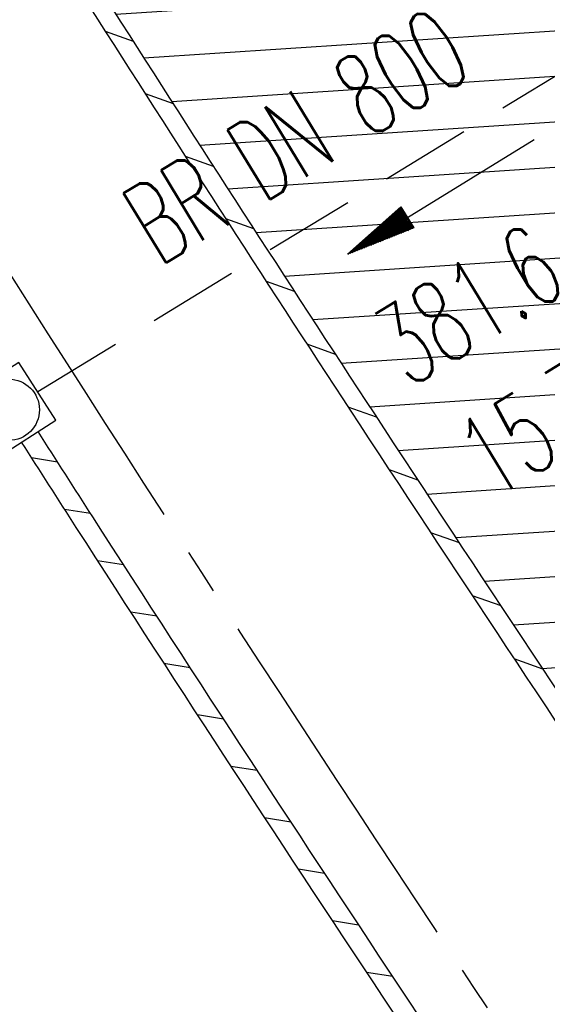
# Model space of a CAD drawing. Extents: x 454519 to 459636, y 422856 to 428936.
# Tile 44 of 82: x 455823 to 455835, y 427136 to 427158. Entities that reach past the tile are written whole.
import ezdxf
from ezdxf.enums import TextEntityAlignment as Align

# ---------------------------------------------------------------- set-up
doc = ezdxf.new("R2010")
doc.units = 0
doc.header["$LTSCALE"] = 2
doc.header["$MEASUREMENT"] = 0
doc.linetypes.add('ACHSE', pattern=[5.5, 4, -0.5, 0.5, -0.5])
doc.linetypes.add('GESTRICH-X2', pattern=[1.5, 1, -0.5])
doc.layers.get('0').update_dxf_attribs({"linetype": 'CONTINUOUS'})
for name, color, linetype in [('ACHSETOP', 1, 'ACHSE'), ('FBR', 8, 'CONTINUOUS'), ('KANAL', 7, 'GESTRICH-X2'), ('PFEIL', 7, 'CONTINUOUS'), ('RINNE', 8, 'CONTINUOUS'), ('SCHSYMBOL', 7, 'CONTINUOUS'), ('TEXTO', 4, 'CONTINUOUS'), ('TEXTU', 4, 'CONTINUOUS')]:
    doc.layers.add(name, color=color, linetype=linetype)
doc.styles.add('ROMANS', font='romans.shx', dxfattribs={"width": 0.8})
pattern_1 = [(3.773975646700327, (455992.015078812, 426960.8069440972), (-0.06582068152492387, 0.9978314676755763), [])]

# ---------------------------------------------------------------- blocks, each defined once
blk = doc.blocks.new('20')
blk.add_lwpolyline([(-0.7540238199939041, -0.7510624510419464), (0.7541923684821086, -0.7510624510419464), (0.7541923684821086, 0.7497802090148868), (-0.7540238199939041, 0.7497802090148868)], close=True)
blk.add_circle((0, 0), 0.675503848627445)
blk.add_point((0, 0))
blk = doc.blocks.new('PFEIL2')
at = {"color": 0}
for p, q in [((0.8808543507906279, -0.2709205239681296), (0.8785230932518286, 0.2758335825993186)), ((0.8785230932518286, 0.2758335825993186), (2.429089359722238, 0.0090619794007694)), ((0.9110887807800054, 0.2702307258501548), (0.8785706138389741, 0.2646884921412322)), ((0.9651190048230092, 0.2609349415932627), (0.8786494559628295, 0.2461975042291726)), ((1.019149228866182, 0.2516391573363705), (0.8787282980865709, 0.2277065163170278)), ((1.073179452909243, 0.24234337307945), (0.8788071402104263, 0.2092155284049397)), ((1.127209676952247, 0.2330475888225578), (0.8788859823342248, 0.1907245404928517)), ((1.181239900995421, 0.2237518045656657), (0.8789648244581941, 0.1722335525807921)), ((0.8796887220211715, 0.0024565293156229), (-2.401395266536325, -0.0115320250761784)), ((1.235270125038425, 0.2144560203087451), (0.8790436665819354, 0.1537425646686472)), ((1.289300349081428, 0.2051602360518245), (0.8791225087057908, 0.1352515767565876)), ((1.34333057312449, 0.195864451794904), (0.8792013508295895, 0.1167605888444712)), ((1.397360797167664, 0.1865686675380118), (0.8792801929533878, 0.0982696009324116)), ((1.451391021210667, 0.1772728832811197), (0.8793590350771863, 0.0797786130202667)), ((1.505421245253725, 0.1679770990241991), (0.8794378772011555, 0.0612876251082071)), ((1.559451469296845, 0.1586813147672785), (0.8795167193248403, 0.0427966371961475)), ((1.613481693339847, 0.1493855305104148), (0.8795955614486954, 0.024305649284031)), ((1.66751191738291, 0.140089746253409), (0.8796744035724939, 0.005814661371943)), ((1.721542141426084, 0.1307939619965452), (0.8797532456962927, -0.0126763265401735)), ((1.775572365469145, 0.1214981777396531), (0.8798320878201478, -0.0311673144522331)), ((1.829602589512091, 0.1122023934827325), (0.8799109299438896, -0.0496583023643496)), ((1.883632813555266, 0.1029066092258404), (0.8799897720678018, -0.0681492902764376)), ((1.937663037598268, 0.0936108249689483), (0.8800686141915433, -0.08664027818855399)), ((1.991693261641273, 0.0843150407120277), (0.8801474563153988, -0.105131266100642)), ((2.045723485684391, 0.0750192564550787), (0.8802262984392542, -0.1236222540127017)), ((2.099753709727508, 0.0657234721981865), (0.8803051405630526, -0.1421132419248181)), ((2.153783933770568, 0.056427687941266), (0.8803839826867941, -0.1606042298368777)), ((2.207814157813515, 0.0471319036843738), (0.8804628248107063, -0.1790952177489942)), ((2.261844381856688, 0.0378361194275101), (0.8805416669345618, -0.1975862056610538)), ((2.315874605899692, 0.0285403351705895), (0.8806205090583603, -0.2160771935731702)), ((2.36990482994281, 0.0192445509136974), (0.8806993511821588, -0.2345681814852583)), ((2.423935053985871, 0.009948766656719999), (0.8807781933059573, -0.2530591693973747)), ((2.429089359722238, 0.0090619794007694), (0.8808543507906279, -0.2709205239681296))]:
    blk.add_line(p, q, dxfattribs=at)

msp = doc.modelspace()

# ---------------------------------------------------------------- hatches: boundary and pattern name
at = {"layer": 'RINNE'}
h = msp.add_hatch(dxfattribs=at)
h.set_pattern_fill('_USER', color=256, angle=45, pattern_type=0)
h.set_pattern_definition(pattern_1)
edge = h.paths.add_edge_path()
edge.add_arc((456706.4411801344, 427762.6067025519), 1073.912395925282, 228.1096512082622, 228.1470441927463)
edge.add_arc((456678.3279720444, 427731.2222189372), 1031.7776325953, 228.1470442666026, 228.7443340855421)
edge.add_arc((456817.1179151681, 427889.450250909), 1242.250334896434, 228.7443340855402, 229.2591103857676)
edge.add_arc((456655.3540386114, 427701.6536522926), 994.3892564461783, 229.2591103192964, 229.8344777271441)
edge.add_arc((456546.6304406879, 427572.8394985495), 825.8250047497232, 229.8344777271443, 230.5237640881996)
edge.add_arc((456558.4786236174, 427587.2246473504), 844.4613119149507, 230.5237641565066, 231.2054021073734)
edge.add_arc((456542.6020572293, 427567.4743682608), 819.1208524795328, 231.2054021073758, 231.9337716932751)
edge.add_arc((456729.1171736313, 427805.6348815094), 1121.624271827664, 231.9337716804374, 232.5562171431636)
edge.add_arc((456934.778702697, 428074.2034105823), 1459.892980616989, 232.5562171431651, 233.1286341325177)
edge.add_arc((456379.8464456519, 427334.3332336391), 535.0374845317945, 233.1286341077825, 234.0741831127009)
edge.add_arc((457408.1106984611, 428753.4778926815), 2287.549663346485, 234.0741831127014, 234.3800631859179)
edge.add_arc((456866.2793526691, 427997.2119791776), 1357.216744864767, 234.3800631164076, 234.7771743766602)
edge.add_arc((464010.5409575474, 438116.287582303), 13744.15199700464, 234.7771743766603, 234.830846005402)
edge.add_arc((452553.3409649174, 421856.0940063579), 6147.085440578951, 54.750590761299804, 54.83084403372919, ccw=False)
edge.add_arc((450423.3889629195, 418842.2157004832), 9837.635260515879, 54.68319294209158, 54.75059076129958, ccw=False)
edge.add_arc((457138.5254113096, 428320.4463469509), 1778.298352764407, 234.6831918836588, 234.8417144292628)
edge.add_arc((456312.9742775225, 427148.3422582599), 344.6447442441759, 234.8417144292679, 235.0346464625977)
edge.add_arc((455651.1323267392, 426201.9165695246), 810.2389521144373, 54.90881386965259, 55.03464184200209, ccw=False)
edge.add_arc((626422.3025217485, 508282.4458920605), 188910.6484772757, 205.3823657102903, 205.3841142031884)
edge.add_arc((456954.5834788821, 427870.8300588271), 1333.102490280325, 205.3841352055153, 205.4049463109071)
edge.add_arc((458532.7138070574, 428620.3483963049), 3080.178067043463, 205.4049463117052, 205.4263619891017)
edge.add_arc((1550284.820349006, 947638.4946961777), 1211923.632914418, 205.4263799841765, 205.4274597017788)
edge.add_arc((477688.698213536, 437702.3092579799), 24280.01867683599, 205.427459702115, 205.4469566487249)
edge.add_arc((517203.975589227, 456505.2410412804), 68040.81608416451, 205.4469541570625, 205.4586010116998)
edge.add_arc((456349.458995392, 427533.0808383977), 641.5708607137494, 205.4586010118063, 206.274924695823)
edge.add_arc((456893.6314883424, 427801.7313742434), 1248.445487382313, 206.2749247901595, 206.8602051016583)
edge.add_arc((456329.0991548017, 427515.8206175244), 615.6408442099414, 206.8602051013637, 207.7298477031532)
edge.add_arc((456730.4794299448, 427726.8167759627), 1069.100328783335, 207.7298477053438, 208.389861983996)
edge.add_arc((456776.6581306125, 427751.7749475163), 1121.592068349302, 208.3898619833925, 208.9733635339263)
edge.add_arc((456927.9310900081, 427835.5350069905), 1294.50608110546, 208.973363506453, 209.516510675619)
edge.add_arc((456713.8403745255, 427714.3268531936), 1048.485246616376, 209.5165106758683, 210.1493311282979)
edge.add_arc((456739.9802721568, 427729.5097063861), 1078.714591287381, 210.1493311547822, 210.7732249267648)
edge.add_arc((456488.7789916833, 427579.9227502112), 786.347799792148, 210.7732249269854, 211.6209509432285)
edge.add_arc((456413.5991257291, 427533.6338834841), 698.0603633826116, 211.6209508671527, 212.5206615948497)
edge.add_arc((456509.21856517, 427594.5986720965), 811.4613450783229, 212.5206615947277, 213.2703081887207)
edge.add_arc((456783.2679333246, 427774.4122317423), 1139.235615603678, 213.2703081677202, 213.9030311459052)
edge.add_arc((456933.7785731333, 427875.562742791), 1320.577498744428, 213.9030311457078, 214.4647752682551)
edge.add_arc((456431.9996749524, 427531.1536705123), 711.9728062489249, 214.4647751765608, 215.2297269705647)
edge.add_arc((456476.0714290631, 427562.2771301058), 765.926390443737, 215.2297269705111, 215.9776623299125)
edge.add_arc((456765.3114316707, 427772.2500499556), 1123.34548083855, 215.9776622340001, 216.5953030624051)
edge.add_arc((456809.5369494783, 427805.0891933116), 1178.430013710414, 216.595303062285, 217.1637610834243)
edge.add_arc((456701.0629044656, 427722.8609933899), 1042.312067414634, 217.1637609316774, 217.7681853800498)
edge.add_arc((456604.7520500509, 427648.2402554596), 920.4759676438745, 217.7681853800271, 218.5206743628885)
edge.add_arc((456318.3035235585, 427420.220001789), 554.3530450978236, 218.5206743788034, 219.4901857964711)
edge.add_arc((456528.37406017, 427593.3283626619), 826.5590974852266, 219.4901857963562, 220.0808899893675)
edge.add_arc((457478.2647514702, 428392.6692785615), 2068.025257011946, 220.0808900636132, 220.4543903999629)
edge.add_arc((457304.0648032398, 428244.1281273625), 1839.092743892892, 220.4543903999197, 220.8877486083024)
edge.add_arc((456561.2622209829, 427600.9703044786), 856.5411364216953, 220.8877485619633, 221.5226725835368)
edge.add_arc((456315.6048677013, 427383.4576779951), 528.4264035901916, 221.52267258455, 222.5897953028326)
edge.add_arc((456489.1192784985, 427542.9553317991), 764.1099887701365, 222.5897952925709, 223.4773137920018)
edge.add_arc((456673.2338726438, 427717.5350610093), 1017.834772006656, 223.4773137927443, 224.0533764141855)
edge.add_arc((456818.2277706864, 427857.8153168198), 1219.581595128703, 224.053376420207, 224.5796562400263)
edge.add_arc((456792.9479339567, 427832.9037103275), 1184.089930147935, 224.5796562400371, 225.1708086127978)
edge.add_arc((456580.1694347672, 427618.852754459), 882.2745868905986, 225.1708085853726, 225.8556112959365)
edge.add_arc((456478.2524220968, 427513.8454629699), 735.9406921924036, 225.8556112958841, 226.718988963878)
edge.add_arc((456503.4554284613, 427540.6080077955), 772.7024295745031, 226.7189889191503, 227.5615890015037)
edge.add_arc((456706.4411788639, 427762.6067011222), 1073.512394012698, 227.5615890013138, 228.1470441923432)
edge.add_arc((456678.3279720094, 427731.2222188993), 1031.377632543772, 228.1470442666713, 228.7443340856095)
edge.add_arc((456817.1179151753, 427889.4502509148), 1241.850334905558, 228.7443340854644, 229.2591103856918)
edge.add_arc((456655.3540386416, 427701.6536523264), 993.9892564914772, 229.259110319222, 229.834477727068)
edge.add_arc((456546.630440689, 427572.8394985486), 825.4250047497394, 229.8344777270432, 230.5237640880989)
edge.add_arc((456558.478623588, 427587.2246473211), 844.0613118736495, 230.5237641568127, 231.2054021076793)
edge.add_arc((456542.6020572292, 427567.4743682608), 818.7208524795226, 231.2054021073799, 231.9337716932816)
edge.add_arc((456729.1171736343, 427805.6348815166), 1121.224271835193, 231.933771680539, 232.5562171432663)
edge.add_arc((456934.7787026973, 428074.2034105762), 1459.492980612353, 232.5562171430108, 233.1286341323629)
edge.add_arc((456379.84644566, 427334.333233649), 534.6374845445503, 233.1286341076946, 234.0741831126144)
edge.add_arc((457408.1106984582, 428753.4778926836), 2287.149663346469, 234.0741831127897, 234.3800631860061)
edge.add_arc((456866.2793527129, 427997.2119792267), 1356.816744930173, 234.3800631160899, 234.7771743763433)
edge.add_arc((464010.5409575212, 438116.2875823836), 13743.75199705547, 234.7771743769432, 234.8308460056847)
edge.add_arc((452553.3409592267, 421856.0939983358), 6147.485450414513, 54.75059076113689, 54.83084403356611, ccw=False)
edge.add_arc((450423.3889629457, 418842.2157005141), 9838.035260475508, 54.6831929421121, 54.7505907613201, ccw=False)
edge.add_arc((457138.52541285, 428320.4463491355), 1777.898355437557, 234.6831918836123, 234.8417144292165)
edge.add_arc((456312.974277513, 427148.3422582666), 344.2447442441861, 234.8417144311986, 235.034646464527)
edge.add_arc((455651.1323182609, 426201.9165575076), 810.6389668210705, 54.90881386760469, 55.03464183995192, ccw=False)
h = msp.add_hatch(dxfattribs=at)
h.set_pattern_fill('_USER', color=256, angle=45, pattern_type=0)
h.set_pattern_definition(pattern_1)
edge = h.paths.add_edge_path()
edge.add_arc((456706.4411801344, 427762.6067025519), 1073.912395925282, 228.1096512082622, 228.1470441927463)
edge.add_arc((456678.3279720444, 427731.2222189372), 1031.7776325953, 228.1470442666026, 228.7443340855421)
edge.add_arc((456817.1179151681, 427889.450250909), 1242.250334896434, 228.7443340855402, 229.2591103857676)
edge.add_arc((456655.3540386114, 427701.6536522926), 994.3892564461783, 229.2591103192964, 229.8344777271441)
edge.add_arc((456546.6304406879, 427572.8394985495), 825.8250047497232, 229.8344777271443, 230.5237640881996)
edge.add_arc((456558.4786236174, 427587.2246473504), 844.4613119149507, 230.5237641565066, 231.2054021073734)
edge.add_arc((456542.6020572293, 427567.4743682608), 819.1208524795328, 231.2054021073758, 231.9337716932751)
edge.add_arc((456729.1171736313, 427805.6348815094), 1121.624271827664, 231.9337716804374, 232.5562171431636)
edge.add_arc((456934.778702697, 428074.2034105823), 1459.892980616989, 232.5562171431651, 233.1286341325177)
edge.add_arc((456379.8464456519, 427334.3332336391), 535.0374845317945, 233.1286341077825, 234.0741831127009)
edge.add_arc((457408.1106984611, 428753.4778926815), 2287.549663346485, 234.0741831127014, 234.3800631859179)
edge.add_arc((456866.2793526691, 427997.2119791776), 1357.216744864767, 234.3800631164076, 234.7771743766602)
edge.add_arc((464010.5409575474, 438116.287582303), 13744.15199700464, 234.7771743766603, 234.830846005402)
edge.add_arc((452553.3409649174, 421856.0940063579), 6147.085440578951, 54.750590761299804, 54.83084403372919, ccw=False)
edge.add_arc((450423.3889629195, 418842.2157004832), 9837.635260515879, 54.68319294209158, 54.75059076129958, ccw=False)
edge.add_arc((457138.5254113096, 428320.4463469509), 1778.298352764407, 234.6831918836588, 234.8417144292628)
edge.add_arc((456312.9742775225, 427148.3422582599), 344.6447442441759, 234.8417144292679, 235.0346464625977)
edge.add_arc((455651.1323267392, 426201.9165695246), 810.2389521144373, 54.90881386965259, 55.03464184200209, ccw=False)
edge.add_arc((626422.3025217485, 508282.4458920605), 188910.6484772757, 205.3823657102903, 205.3841142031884)
edge.add_arc((456954.5834788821, 427870.8300588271), 1333.102490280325, 205.3841352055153, 205.4049463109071)
edge.add_arc((458532.7138070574, 428620.3483963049), 3080.178067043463, 205.4049463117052, 205.4263619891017)
edge.add_arc((1550284.820349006, 947638.4946961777), 1211923.632914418, 205.4263799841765, 205.4274597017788)
edge.add_arc((477688.698213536, 437702.3092579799), 24280.01867683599, 205.427459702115, 205.4469566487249)
edge.add_arc((517203.975589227, 456505.2410412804), 68040.81608416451, 205.4469541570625, 205.4586010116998)
edge.add_arc((456349.458995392, 427533.0808383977), 641.5708607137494, 205.4586010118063, 206.274924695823)
edge.add_arc((456893.6314883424, 427801.7313742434), 1248.445487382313, 206.2749247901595, 206.8602051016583)
edge.add_arc((456329.0991548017, 427515.8206175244), 615.6408442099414, 206.8602051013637, 207.7298477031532)
edge.add_arc((456730.4794299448, 427726.8167759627), 1069.100328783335, 207.7298477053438, 208.389861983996)
edge.add_arc((456776.6581306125, 427751.7749475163), 1121.592068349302, 208.3898619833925, 208.9733635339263)
edge.add_arc((456927.9310900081, 427835.5350069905), 1294.50608110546, 208.973363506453, 209.516510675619)
edge.add_arc((456713.8403745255, 427714.3268531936), 1048.485246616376, 209.5165106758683, 210.1493311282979)
edge.add_arc((456739.9802721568, 427729.5097063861), 1078.714591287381, 210.1493311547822, 210.7732249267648)
edge.add_arc((456488.7789916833, 427579.9227502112), 786.347799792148, 210.7732249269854, 211.6209509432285)
edge.add_arc((456413.5991257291, 427533.6338834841), 698.0603633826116, 211.6209508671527, 212.5206615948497)
edge.add_arc((456509.21856517, 427594.5986720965), 811.4613450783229, 212.5206615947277, 213.2703081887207)
edge.add_arc((456783.2679333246, 427774.4122317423), 1139.235615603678, 213.2703081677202, 213.9030311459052)
edge.add_arc((456933.7785731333, 427875.562742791), 1320.577498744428, 213.9030311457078, 214.4647752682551)
edge.add_arc((456431.9996749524, 427531.1536705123), 711.9728062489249, 214.4647751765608, 215.2297269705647)
edge.add_arc((456476.0714290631, 427562.2771301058), 765.926390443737, 215.2297269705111, 215.9776623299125)
edge.add_arc((456765.3114316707, 427772.2500499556), 1123.34548083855, 215.9776622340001, 216.5953030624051)
edge.add_arc((456809.5369494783, 427805.0891933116), 1178.430013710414, 216.595303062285, 217.1637610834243)
edge.add_arc((456701.0629044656, 427722.8609933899), 1042.312067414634, 217.1637609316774, 217.7681853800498)
edge.add_arc((456604.7520500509, 427648.2402554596), 920.4759676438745, 217.7681853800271, 218.5206743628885)
edge.add_arc((456318.3035235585, 427420.220001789), 554.3530450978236, 218.5206743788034, 219.4901857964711)
edge.add_arc((456528.37406017, 427593.3283626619), 826.5590974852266, 219.4901857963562, 220.0808899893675)
edge.add_arc((457478.2647514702, 428392.6692785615), 2068.025257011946, 220.0808900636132, 220.4543903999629)
edge.add_arc((457304.0648032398, 428244.1281273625), 1839.092743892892, 220.4543903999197, 220.8877486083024)
edge.add_arc((456561.2622209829, 427600.9703044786), 856.5411364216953, 220.8877485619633, 221.5226725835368)
edge.add_arc((456315.6048677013, 427383.4576779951), 528.4264035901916, 221.52267258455, 222.5897953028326)
edge.add_arc((456489.1192784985, 427542.9553317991), 764.1099887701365, 222.5897952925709, 223.4773137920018)
edge.add_arc((456673.2338726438, 427717.5350610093), 1017.834772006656, 223.4773137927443, 224.0533764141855)
edge.add_arc((456818.2277706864, 427857.8153168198), 1219.581595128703, 224.053376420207, 224.5796562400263)
edge.add_arc((456792.9479339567, 427832.9037103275), 1184.089930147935, 224.5796562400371, 225.1708086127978)
edge.add_arc((456580.1694347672, 427618.852754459), 882.2745868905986, 225.1708085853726, 225.8556112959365)
edge.add_arc((456478.2524220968, 427513.8454629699), 735.9406921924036, 225.8556112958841, 226.718988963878)
edge.add_arc((456503.4554284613, 427540.6080077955), 772.7024295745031, 226.7189889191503, 227.5615890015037)
edge.add_arc((456706.4411788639, 427762.6067011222), 1073.512394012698, 227.5615890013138, 228.1470441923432)
edge.add_arc((456678.3279720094, 427731.2222188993), 1031.377632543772, 228.1470442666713, 228.7443340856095)
edge.add_arc((456817.1179151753, 427889.4502509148), 1241.850334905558, 228.7443340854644, 229.2591103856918)
edge.add_arc((456655.3540386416, 427701.6536523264), 993.9892564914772, 229.259110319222, 229.834477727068)
edge.add_arc((456546.630440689, 427572.8394985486), 825.4250047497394, 229.8344777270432, 230.5237640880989)
edge.add_arc((456558.478623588, 427587.2246473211), 844.0613118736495, 230.5237641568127, 231.2054021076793)
edge.add_arc((456542.6020572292, 427567.4743682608), 818.7208524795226, 231.2054021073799, 231.9337716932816)
edge.add_arc((456729.1171736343, 427805.6348815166), 1121.224271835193, 231.933771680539, 232.5562171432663)
edge.add_arc((456934.7787026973, 428074.2034105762), 1459.492980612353, 232.5562171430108, 233.1286341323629)
edge.add_arc((456379.84644566, 427334.333233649), 534.6374845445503, 233.1286341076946, 234.0741831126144)
edge.add_arc((457408.1106984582, 428753.4778926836), 2287.149663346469, 234.0741831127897, 234.3800631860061)
edge.add_arc((456866.2793527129, 427997.2119792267), 1356.816744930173, 234.3800631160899, 234.7771743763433)
edge.add_arc((464010.5409575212, 438116.2875823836), 13743.75199705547, 234.7771743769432, 234.8308460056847)
edge.add_arc((452553.3409592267, 421856.0939983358), 6147.485450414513, 54.75059076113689, 54.83084403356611, ccw=False)
edge.add_arc((450423.3889629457, 418842.2157005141), 9838.035260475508, 54.6831929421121, 54.7505907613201, ccw=False)
edge.add_arc((457138.52541285, 428320.4463491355), 1777.898355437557, 234.6831918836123, 234.8417144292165)
edge.add_arc((456312.974277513, 427148.3422582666), 344.2447442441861, 234.8417144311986, 235.034646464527)
edge.add_arc((455651.1323182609, 426201.9165575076), 810.6389668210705, 54.90881386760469, 55.03464183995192, ccw=False)
h = msp.add_hatch(dxfattribs=at)
h.set_pattern_fill('_USER', color=256, angle=45, pattern_type=0)
h.set_pattern_definition([(340.3391115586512, (455769.4455807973, 427278.9441252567), (0.3364525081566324, 0.9417004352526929), [])])
edge = h.paths.add_edge_path()
edge.add_arc((456663.4824036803, 427696.7702464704), 987.8294326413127, 212.1821521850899, 213.0462729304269, ccw=False)
edge.add_arc((456109.3337357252, 427348.0452323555), 333.0852981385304, 210.6934124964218, 212.1821521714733, ccw=False)
edge.add_arc((493670.036369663, 449644.1178657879), 44012.8430496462, 210.6713995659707, 210.6934124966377, ccw=False)
edge.add_arc((455879.9200614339, 427231.4953556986), 76.31452986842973, 210.1413628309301, 210.6713980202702, ccw=False)
edge.add_arc((456749.2087362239, 427736.2431574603), 1081.517565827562, 209.5390770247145, 210.1413628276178, ccw=False)
edge.add_arc((456719.6818867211, 427719.5110751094), 1047.579424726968, 208.9271091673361, 209.5390770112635, ccw=False)
edge.add_arc((456535.6873575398, 427617.8270233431), 837.3566068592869, 208.1983056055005, 208.9271091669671, ccw=False)
edge.add_arc((456922.0143739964, 427824.9590447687), 1275.708335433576, 207.6078961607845, 208.1983056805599, ccw=False)
edge.add_arc((456988.079025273, 427859.5084036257), 1350.26164753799, 206.9199839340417, 207.6078961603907, ccw=False)
edge.add_arc((456035.4982253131, 427375.8187464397), 281.9143889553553, 205.4135944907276, 206.9199839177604, ccw=False)
edge.add_arc((456587.1530817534, 427637.9241512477), 892.6699242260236, 205.3458315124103, 205.41359449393, ccw=False)
edge.add_arc((831511.8558224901, 605231.0882102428), 415751.5189870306, 205.3426937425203, 205.3458329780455, ccw=False)
edge.add_arc((458504.644202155, 428571.2172647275), 3025.108488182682, 205.2888813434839, 205.3426937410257, ccw=False)
edge.add_arc((479589.5503804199, 438532.9981735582), 26344.85006955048, 205.2706413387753, 205.2888752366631, ccw=False)
edge.add_arc((456663.48240368, 427696.7702464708), 987.4294326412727, 212.1821521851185, 213.0462729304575, ccw=False)
edge.add_arc((456109.3337357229, 427348.0452323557), 332.6852981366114, 210.6934124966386, 212.1821521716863, ccw=False)
edge.add_arc((493670.0363696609, 449644.1178657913), 44012.44304964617, 210.671399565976, 210.6934124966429, ccw=False)
edge.add_arc((455879.9200604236, 427231.4953551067), 75.9145286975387, 210.1413628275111, 210.671398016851, ccw=False)
edge.add_arc((456749.2087362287, 427736.2431574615), 1081.117565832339, 209.539077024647, 210.1413628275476, ccw=False)
edge.add_arc((456719.681886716, 427719.5110751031), 1047.179424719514, 208.92710916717, 209.5390770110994, ccw=False)
edge.add_arc((456535.6873575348, 427617.8270233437), 836.9566068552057, 208.198305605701, 208.9271091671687, ccw=False)
edge.add_arc((456922.0143740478, 427824.9590447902), 1275.308335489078, 207.6078961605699, 208.198305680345, ccw=False)
edge.add_arc((456988.0790252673, 427859.5084036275), 1349.861647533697, 206.9199839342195, 207.6078961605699, ccw=False)
edge.add_arc((456035.4982253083, 427375.8187464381), 281.5143889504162, 205.4135944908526, 206.9199839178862, ccw=False)
edge.add_arc((456587.1530817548, 427637.9241511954), 892.2699242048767, 205.345831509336, 205.4135944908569, ccw=False)
edge.add_arc((831511.8559937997, 605231.0882904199), 415751.1191761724, 205.3426937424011, 205.3458329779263, ccw=False)
edge.add_arc((458504.6442023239, 428571.2172648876), 3024.708488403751, 205.2888813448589, 205.3426937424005, ccw=False)
edge.add_arc((479589.5502591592, 438532.9981162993), 26344.44993545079, 205.2706413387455, 205.2888752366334, ccw=False)

# ---------------------------------------------------------------- linework, layer by layer
at = {"layer": 'ACHSETOP', "flags": 128}
msp.add_lwpolyline([(457915.715, 424851.2929999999, -5.7237020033e-06), (457913.5820045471, 424853.8127098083, -4.40682974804e-05), (457913.305, 424854.14), (457897.156, 424873.224, 3.6424460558e-06), (457889.0809999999, 424882.7655, -8.380590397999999e-06), (457881.006, 424892.307, -2.3643986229e-06), (457872.6148452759, 424902.2225036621, -2.5570617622e-06), (457864.856, 424911.3910000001), (457848.707, 424930.475, 2.68727882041e-05), (457843.578, 424936.5355000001, -1.29691010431e-05), (457838.449, 424942.596, -0.0008275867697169), (457837.3373354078, 424943.9140458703, -0.0001929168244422), (457832.58, 424949.578, -0.0028355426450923), (457826.3601611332, 424957.0749066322, -0.0018102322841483), (457816.727, 424968.908, -0.002662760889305), (457809.6168318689, 424977.8032842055, -0.002227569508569), (457801.222, 424988.5189999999, -0.0022271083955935), (457793.586991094, 424998.4457470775, -0.0022354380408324), (457786.069, 425008.403, -0.0022366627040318), (457778.6386646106, 425018.4293945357, -0.002229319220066), (457771.2739999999, 425028.555, -0.0022277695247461), (457764.0066893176, 425038.7363237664, -0.0022310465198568), (457756.841, 425048.967, -0.0022380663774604), (457749.7119100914, 425059.3415419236, -0.0022697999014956), (457742.775, 425069.634, -0.0022012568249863), (457734.8705065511, 425081.5914196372, -0.0029583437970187), (457729.081, 425090.549, -0.0013758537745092), (457721.2991441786, 425102.8212166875, -0.0021970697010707), (457716.4810000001, 425110.541, -1.77989326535e-05), (457715.867577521, 425111.5336072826, 0.0001024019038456), (457715.761, 425111.706, 4.6999397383e-06), (457709.1855, 425122.3370000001, -6.2622585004e-06), (457702.61, 425132.968), (457689.4600000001, 425154.229), (457676.309, 425175.4909999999), (457663.1579999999, 425196.753, -6.4889327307e-06), (457656.5829999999, 425207.3835, 6.4889371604e-06), (457650.008, 425218.014), (457636.857, 425239.276), (457623.706, 425260.5379999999, -6.4889351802e-06), (457617.131, 425271.1685, 6.4889319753e-06), (457610.556, 425281.799), (457597.4050000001, 425303.061), (457584.254, 425324.3229999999, -1.70093747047e-05), (457577.679, 425334.9540000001, 1.70094578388e-05), (457571.104, 425345.585, 1.0520711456e-05), (457564.5285, 425356.2155, -6.502888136e-06), (457557.953, 425366.846, -2.0911148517e-06), (457550.8248519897, 425378.3703994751, -2.474848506e-06), (457544.802, 425388.108, -1.22541592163e-05), (457538.227, 425398.739, 1.6007444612e-06), (457531.652, 425409.37, 1.27604963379e-05), (457522.1504988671, 425424.7318210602, 3.64865904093e-05), (457518.8218128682, 425430.1123795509, 1.5838947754e-06), (457518.5, 425430.632, 0.0014941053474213), (457513.1669522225, 425439.1858245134, 0.0010094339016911), (457505.21, 425451.807, 0.002111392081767), (457499.479469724, 425460.7721368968, 0.0015644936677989), (457491.657, 425472.814, 0.0015642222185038), (457484.7942822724, 425483.2350990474, 0.0015586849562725), (457477.842, 425493.65, 0.0015615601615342), (457470.823847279, 425504.0228088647, 0.0015675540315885), (457463.768, 425514.3119999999, 0.0015669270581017), (457456.6441898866, 425524.5619353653, 0.0015624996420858), (457449.436, 425534.796, 0.001556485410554), (457442.1688317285, 425544.9782870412, 0.0015589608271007), (457434.85, 425555.099, 0.0015635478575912), (457427.4628506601, 425565.1809841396, 0.0015631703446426), (457420.011, 425575.2189999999, 0.0015648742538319), (457412.5004685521, 425585.204919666, 0.0015637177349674), (457404.922, 425595.151, 0.0015623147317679), (457397.2846513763, 425605.0454179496, 0.0015619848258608), (457389.5840000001, 425614.894, 0.0015630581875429), (457381.8118255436, 425624.7070369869, 0.0015675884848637), (457374.001, 425634.443, 0.001560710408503), (457366.1356377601, 425644.1222442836, 0.0015538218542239), (457358.175, 425653.795, 0.0015575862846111), (457350.1548215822, 425663.4174354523, 0.0015642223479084), (457342.109, 425672.949, 0.0015715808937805), (457333.9999520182, 425682.4341361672, 0.001566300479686), (457325.804, 425691.9, 0.0015597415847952), (457317.5557809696, 425701.3067350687, 0.001562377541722), (457309.263, 425710.646, 0.0015602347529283), (457300.9111034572, 425719.9343515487, 0.0015581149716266), (457292.49, 425729.183, 0.0015637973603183), (457284.0013162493, 425738.3897323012, 0.0015694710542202), (457275.4859999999, 425747.51, 0.0015643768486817), (457266.0079555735, 425757.5346882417, 0.0019262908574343), (457258.254, 425765.622, 0.0011855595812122), (457247.5588677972, 425776.6388564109, 0.0018872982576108), (457240.798, 425783.5179999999, 4.14654301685e-05), (457237.4503296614, 425786.8980544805, 0.0003161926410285), (457237.011, 425787.3410000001, 1.6280438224e-06), (457228.4492874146, 425795.9622116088, 2.6488112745e-06), (457223.187, 425801.261), (457205.5699999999, 425819), (457187.954, 425836.739), (457170.338, 425854.4779999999), (457152.722, 425872.217), (457135.106, 425889.956), (457117.49, 425907.6949999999), (457099.874, 425925.434), (457082.258, 425943.173), (457064.642, 425960.912, 1.419089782e-05), (457055.8335, 425969.7815, -1.41908994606e-05), (457047.025, 425978.651), (457029.4089999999, 425996.39), (457011.793, 426014.129), (456994.177, 426031.868), (456976.561, 426049.6070000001), (456958.945, 426067.346), (456941.329, 426085.085), (456923.713, 426102.824), (456906.097, 426120.563, 1.41909002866e-05), (456897.2884999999, 426129.4325, -1.41909011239e-05), (456888.48, 426138.302), (456870.864, 426156.041), (456853.248, 426173.78), (456835.632, 426191.5189999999), (456818.0159999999, 426209.258), (456800.4000000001, 426226.997), (456782.784, 426244.736), (456765.1679999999, 426262.4749999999), (456747.5520000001, 426280.214), (456729.935, 426297.954), (456712.319, 426315.693), (456694.703, 426333.4320000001), (456677.0870000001, 426351.171), (456659.471, 426368.9099999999), (456641.855, 426386.649), (456624.239, 426404.388), (456606.623, 426422.127), (456589.007, 426439.866, 1.41908994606e-05), (456580.1985, 426448.7354999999, -1.419089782e-05), (456571.39, 426457.605), (456553.7739999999, 426475.3439999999), (456536.158, 426493.0829999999), (456518.542, 426510.822), (456500.926, 426528.561), (456483.31, 426546.2999999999), (456465.694, 426564.039), (456448.078, 426581.778), (456430.4620000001, 426599.517, 1.4190898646e-05), (456421.6535, 426608.3865, -1.3510570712e-05), (456412.845, 426617.256), (456395.229, 426634.995), (456383.6329999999, 426646.672, 0.0007250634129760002), (456382.564301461, 426647.7450453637, 0.0001562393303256), (456377.596, 426652.716, 0.0026262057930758), (456370.6938300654, 426659.5454201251, 0.0016677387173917), (456359.733, 426670.206, 0.0024979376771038), (456351.5191550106, 426678.0627434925, 0.0020825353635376), (456341.581, 426687.396, 0.0020850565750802), (456332.3896813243, 426695.8848137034, 0.0020889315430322), (456323.145, 426704.281, 0.002081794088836), (456313.8389599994, 426712.5923190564, 0.0020742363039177), (456304.43, 426720.856, 0.0020791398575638), (456294.951384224, 426729.0423936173, 0.0020872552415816), (456285.4419999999, 426737.118, 0.0020932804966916), (456275.8588959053, 426745.11927066, 0.0020880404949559), (456266.185, 426753.0599999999, 0.00207738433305), (456256.4573893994, 426760.9100970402, 0.0020774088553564), (456246.665, 426768.679, 0.0020817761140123), (456236.7988537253, 426776.3735656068, 0.0020857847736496), (456226.888, 426783.971, 0.002088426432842), (456215.983967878, 426792.186172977, 0.0025125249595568), (456206.858, 426798.9309999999, 0.0016518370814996), (456194.4647360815, 426807.931992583, 0.0026130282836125), (456186.582, 426813.555, 0.0001312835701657), (456181.1924040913, 426817.3551108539, 0.0006611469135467), (456180.121, 426818.108, 1.1783587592e-06), (456173.1205, 426823.0135, -2.232950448e-06), (456166.12, 426827.919), (456145.646, 426842.266), (456125.173, 426856.613), (456104.7000000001, 426870.96), (456084.226, 426885.308, 1.18400998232e-05), (456075.0295, 426891.7525, -1.23971821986e-05), (456065.833, 426898.197, -0.0004398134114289), (456065.7244211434, 426898.2732337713, -2.42444577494e-05), (456063.7559999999, 426899.658, -0.0037126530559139), (456055.7163037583, 426905.404152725, -0.0024268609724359), (456043.5260000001, 426914.345, -0.0045115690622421), (456034.8507370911, 426920.894837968, -0.0034706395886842), (456023.711, 426929.588, -0.0034764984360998), (456013.9624268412, 426937.4158719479, -0.0034780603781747), (456004.328, 426945.375, -0.0034723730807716), (455994.8082299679, 426953.4646542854, -0.0034684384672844), (455985.391, 426961.695, -0.0034672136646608), (455976.0855838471, 426970.0581026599, -0.0034735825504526), (455966.914, 426978.534, -0.003474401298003), (455957.8619912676, 426987.1356547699, -0.0034673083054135), (455948.9120000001, 426995.88, -0.0034699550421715), (455940.0873319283, 427004.7445193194, -0.0034744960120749), (455931.398, 427013.7189999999, -0.0034787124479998), (455922.8336663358, 427022.8141259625, -0.0034747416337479), (455914.3869999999, 427032.0379999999, -0.0034709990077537), (455906.0678161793, 427041.3799572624, -0.0034759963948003), (455897.891, 427050.8229999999, -0.0034695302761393), (455889.8480537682, 427060.3764410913, -0.0034632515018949), (455881.924, 427070.058, -0.0034699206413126), (455874.1312284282, 427079.8531809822, -0.003479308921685), (455866.496, 427089.7289999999, -0.0034793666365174), (455859.0007225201, 427099.707762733, -0.0034686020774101), (455851.622, 427109.821, -0.0034649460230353), (455844.3866210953, 427120.0321984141, -0.0034729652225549), (455837.3099999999, 427130.319, -0.0034779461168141), (455830.3734090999, 427140.708654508, -0.0034738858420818), (455823.574, 427151.206, -0.0034699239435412), (455816.9236234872, 427161.7926200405, -0.0034710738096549), (455810.423, 427172.467, -0.0034717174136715), (455804.0695945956, 427183.2333632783, -0.0034726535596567), (455797.868, 427194.084, -0.0034727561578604), (455791.415108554, 427205.7474470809, -0.0039665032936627), (455785.918, 427216.042, -0.0029763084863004), (455778.9359194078, 427229.566150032, -0.004631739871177), (455774.582, 427238.324, -0.0005794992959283), (455770.4902915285, 427246.7742247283, -0.0017239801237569), (455769.128, 427249.6209999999, -7.0274294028e-06), (455765.12084198, 427258.0697383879, -2.11730011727e-05), (455763.7909999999, 427260.874), (455753.0800000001, 427283.463), (455742.368, 427306.052), (455731.656, 427328.6409999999, -1.64398793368e-05), (455726.8549999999, 427338.766, 1.24121185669e-05), (455722.054, 427348.891, 0.0005048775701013), (455721.9930163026, 427349.0192677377, 2.93048221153e-05), (455720.94, 427351.2279999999, 0.0057605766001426), (455716.6172567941, 427360.0311943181, 0.0037188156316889), (455709.664, 427373.5379999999, 0.0066881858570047), (455704.4555078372, 427383.1581415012, 0.0052035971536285), (455697.4689999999, 427395.36, 0.0052101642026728), (455691.0347966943, 427406.0734819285, 0.005207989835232), (455684.376, 427416.655, 0.0052122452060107), (455677.4979978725, 427427.0956800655, 0.0052146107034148), (455670.407, 427437.3859999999, 0.005207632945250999), (455663.105715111, 427447.5226071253, 0.0052013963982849), (455655.586, 427457.517, 0.005204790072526), (455647.5367865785, 427467.7641095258, 0.0056661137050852), (455639.94, 427477.014, 0.0047628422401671), (455630.2105965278, 427488.3691906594, 0.0070894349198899), (455623.495, 427495.841, 0.0016576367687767), (455615.5612473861, 427504.3634340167, 0.0035717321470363), (455611.838, 427508.28, 1.17252701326e-05), (455607.9953475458, 427512.2645901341, -2.68440352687e-05), (455606.3179999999, 427514.004), (455588.965, 427532.001), (455571.613, 427549.997), (455554.26, 427567.994), (455536.907, 427585.991, 1.38823844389e-05), (455528.2305, 427594.989, -1.38823844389e-05), (455519.554, 427603.987), (455502.201, 427621.984), (455484.848, 427639.981, 1.8861165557e-06), (455479.3094999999, 427645.7249999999, -9.099787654e-07), (455473.771, 427651.4689999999, -0.0011558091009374), (455472.6029245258, 427652.6860379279, -0.0002650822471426), (455467.525, 427658.007, -0.0039632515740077), (455460.8671384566, 427665.1027009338, -0.0025253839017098), (455450.564, 427676.373, -0.0037275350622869), (455442.9838321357, 427684.8758454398, -0.0031201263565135), (455434.068, 427695.157, -0.003121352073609), (455425.9926667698, 427704.7072329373, -0.003124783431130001), (455418.046, 427714.347, -0.0031305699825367), (455410.2178939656, 427724.0887358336, -0.0031292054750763), (455402.509, 427733.9320000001, -0.0031237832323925), (455394.928320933, 427743.86498148, -0.0031215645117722), (455387.467, 427753.899, -0.0031230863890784), (455380.1288377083, 427764.0291989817, -0.0031274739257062), (455372.928, 427774.236, -0.0031283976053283), (455365.8541891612, 427784.5338965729, -0.0031249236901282), (455358.902, 427794.931, -0.0031213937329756), (455351.8268312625, 427805.8035540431, -0.0033664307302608), (455345.3979999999, 427815.969, -0.0028826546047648), (455337.5810054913, 427828.6783308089, -0.004267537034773), (455332.424, 427837.338, -0.0010810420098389), (455326.4189047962, 427847.6716518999, -0.0022261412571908), (455323.536, 427852.7089999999, -8.7910746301e-06), (455321.0106625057, 427857.1676763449, 2.10703376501e-05), (455319.966, 427859.0119999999), (455307.644, 427880.764, -2.4278625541e-06), (455301.483, 427891.6404999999, 4.928862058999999e-06), (455295.322, 427902.5169999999, 4.9286920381e-06), (455289.1609999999, 427913.3929999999, -5.5836846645e-06), (455283, 427924.269, -1.8945056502e-06), (455276.8389358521, 427935.1454925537, -1.894512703e-06), (455270.678, 427946.0219999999, -3.271027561e-06), (455264.5175000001, 427956.8979999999, 3.2710273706e-06), (455258.357, 427967.7739999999, 2.2299249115e-06), (455252.1960601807, 427978.6504974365, 2.2299185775e-06), (455246.035, 427989.5269999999, 5.583686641e-06), (455239.874, 428000.4029999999, -4.9286920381e-06), (455233.713, 428011.2789999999, -4.9288640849e-06), (455227.5520000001, 428022.1554999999, 4.9288623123e-06), (455221.391, 428033.032, 4.9286917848e-06), (455215.23, 428043.9079999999, -4.9286900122e-06), (455209.069, 428054.7839999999, -4.9288620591e-06), (455202.908, 428065.6604999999, 4.9288620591e-06), (455196.747, 428076.537, 4.9286900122e-06), (455190.586, 428087.4129999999, -5.5836865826e-06), (455184.425, 428098.2889999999, -2.0849465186e-06), (455178.2639389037, 428109.1654968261, -2.0849534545e-06), (455172.1029999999, 428120.042, -3.271027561e-06), (455165.9425, 428130.918, 3.2710273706e-06), (455159.782, 428141.7939999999, 2.154606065e-06), (455153.621055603, 428152.6705093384, 2.1545958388e-06), (455147.46, 428163.547, 5.583686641e-06), (455141.299, 428174.423, -4.9286920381e-06), (455135.1379999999, 428185.2989999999, -4.928862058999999e-06), (455128.9769999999, 428196.1755, 4.9288640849e-06), (455122.8159999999, 428207.052, 4.9286900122e-06), (455116.655, 428217.928, -9.2834004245e-06), (455110.494, 428228.804), (455098.1720000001, 428250.557), (455091.753, 428261.8890000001, 0.0006840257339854), (455090.3253055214, 428264.4014055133, 0.0002175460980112), (455085.822, 428272.293, 0.0018807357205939), (455080.9557855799, 428280.7380291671, 0.0012017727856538), (455073.259, 428293.907, 0.0016315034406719), (455067.3301134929, 428303.9204669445, 0.0014208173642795), (455060.452, 428315.377, 0.0014278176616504), (455053.957306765, 428326.0565402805, 0.0014276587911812), (455047.4010000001, 428336.7000000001, 0.0014195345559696), (455040.7914707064, 428347.2942862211, 0.0014165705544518), (455034.108, 428357.8730000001, 0.0014158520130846), (455027.361249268, 428368.4190932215, 0.0014202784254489), (455020.5759999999, 428378.8939999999, 0.0014254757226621), (455013.722351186, 428389.3436762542, 0.0014248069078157), (455006.806, 428399.7590000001, 0.0014180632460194), (454999.838590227, 428410.1228597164, 0.0014153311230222), (454992.799, 428420.467, 0.0014168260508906), (454985.6991507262, 428430.7736839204, 0.0014204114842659), (454978.559, 428441.0140000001, 0.0014255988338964), (454971.3585461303, 428451.2165281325, 0.001422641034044), (454964.085, 428461.3989999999, 0.0014196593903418), (454956.7552913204, 428471.5377432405, 0.0014221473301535), (454949.381, 428481.617, 0.001169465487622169), (454943.2563431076, 428489.8978319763, 0.0014155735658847)], format="xyb", dxfattribs=at)
at = {"layer": 'FBR'}
for points in [[(455488.2306976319, 427511.9027299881, 4.2080972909e-06), (455499.276, 427496.1010000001, 8.5859109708e-06)], [(455664.1879999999, 427254.607, -7.4147477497e-06), (455668.9538402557, 427247.2312469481, -4.6635185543e-06), (455676.531, 427235.5039999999, -7.3141753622e-06), (455683.7504062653, 427224.3298645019, -1.06980116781e-05), (455688.686, 427216.6900000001, -0.0017893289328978), (455693.4211886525, 427209.3021283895, -0.0011263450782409), (455700.875, 427197.5220000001, -0.0008504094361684), (455706.4365382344, 427188.6550614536, -0.0007529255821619), (455712.686, 427178.62, -0.0006320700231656), (455719.5182535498, 427167.5810962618, -0.0008923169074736), (455724.334, 427159.747, -0.0007754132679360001), (455729.2470880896, 427151.6944708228, -0.0005443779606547), (455736.215, 427140.206, -0.0006227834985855), (455742.548509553, 427129.7083239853, -0.0006956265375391), (455748.1939999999, 427120.295, -0.0011821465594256), (455753.0865418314, 427112.0672501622, -0.0008727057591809), (455759.6679999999, 427100.895, -0.0011721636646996), (455766.1886609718, 427089.7217166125, -0.0014487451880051), (455771.417, 427080.654, -0.0009801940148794), (455776.382268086, 427071.9450415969, -0.0007819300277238), (455782.5679999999, 427061.006, -0.0006513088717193)]]:
    msp.add_lwpolyline(points, format="xyb", dxfattribs=at)
at = {"layer": 'KANAL'}
msp.add_line((455823.344, 427149.938), (455835.5, 427157.344), dxfattribs=at)
at = {"layer": 'RINNE'}
for p, q in [((455824.8295622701, 427157.8715990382), (455825.4437633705, 427157.6529832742)), ((455825.7084808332, 427156.4973045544), (455826.3242767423, 427156.2781211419)), ((455826.5924567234, 427155.1212099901), (455827.2098624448, 427154.9014535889)), ((455827.4815296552, 427153.7433012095), (455828.1005604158, 427153.5229663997)), ((455828.3757399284, 427152.3635638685), (455828.9964111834, 427152.142645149)), ((455829.2751284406, 427150.9819834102), (455829.8974558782, 427150.7604751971)), ((455830.1797366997, 427149.5985450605), (455830.8037346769, 427149.3764422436)), ((455823.2047473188, 427148.476573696), (455823.7755505, 427148.3836407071)), ((455831.0892051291, 427148.2133768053), (455831.7144610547, 427147.9908262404)), ((455823.9305172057, 427147.3452434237), (455824.5020650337, 427147.2521891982)), ((455832.0025027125, 427146.8268456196), (455832.6289682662, 427146.6038645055)), ((455824.658919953, 427146.213484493), (455825.2312620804, 427146.1203009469)), ((455832.9195947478, 427145.438963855), (455833.5472783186, 427145.2155492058)), ((455825.3901124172, 427145.081271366), (455825.9632660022, 427144.9879557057)), ((455833.840503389, 427144.0497236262), (455834.4694134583, 427143.8258724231)), ((455826.1241193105, 427143.9486000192), (455826.6980892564, 427143.8551514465)), ((455826.860952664, 427142.8154684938), (455827.4357439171, 427142.7218862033)), ((455827.6006246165, 427141.6818748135), (455828.1762421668, 427141.5881579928)), ((455828.3431474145, 427140.5478169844), (455828.9195962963, 427140.4539648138)), ((455829.0885334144, 427139.4132929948), (455829.6658187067, 427139.3193046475)), ((455829.8367950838, 427138.2783008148), (455830.4149219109, 427138.1841754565)), ((455830.5879450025, 427137.1428383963), (455831.1669185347, 427137.0485751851))]:
    msp.add_line(p, q, dxfattribs=at)
for points in [[(455576.8795337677, 427550.0968513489, 2.970471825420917e-06), (455590.286, 427536.1029999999, 0.0001049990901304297)], [(455750.8884324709, 427297.871738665, 4.711156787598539e-06), (455760.6942518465, 427277.2457472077, 8.50714783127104e-05)], [(455750.8884324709, 427297.871738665, 4.711156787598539e-06), (455760.6942518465, 427277.2457472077, 8.50714783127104e-05)], [(455750.5271773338, 427297.6999983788, 4.711156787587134e-06), (455760.333, 427277.074, 8.507147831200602e-05)], [(455750.5271773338, 427297.6999983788, 4.711156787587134e-06), (455760.333, 427277.074, 8.507147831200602e-05)], [(455783.8097695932, 427229.1748289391, 0.002879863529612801), (455789.605, 427218.303, 0.002546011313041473), (455795.0889821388, 427208.2786658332, 0.002369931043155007), (455801.086, 427197.568, 0.00276120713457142), (455806.8490541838, 427187.5185337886, 0.002722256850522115), (455812.806, 427177.39, 0.003698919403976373), (455818.8354876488, 427167.4329904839, 0.003925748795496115), (455824.659, 427158.139, 0.003270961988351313), (455830.427981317, 427149.219971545, 0.002760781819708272), (455837.39, 427138.736, 0.002451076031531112), (455844.6666374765, 427128.0222798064, 0.003337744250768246), (455850.101, 427120.217, 0.003263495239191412), (455855.9247936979, 427112.0835191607, 0.00269497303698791), (455863.094, 427102.319, 0.002480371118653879), (455870.1129762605, 427092.9636427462, 0.002637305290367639), (455876.804, 427084.2329999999, 0.003283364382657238), (455884.2739054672, 427074.7214755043, 0.0005268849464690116), (455885.0030206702, 427073.807508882, 0.002577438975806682)], [(455783.8097695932, 427229.1748289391, 0.002879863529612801), (455789.605, 427218.303, 0.002546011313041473), (455795.0889821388, 427208.2786658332, 0.002369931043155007), (455801.086, 427197.568, 0.00276120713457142), (455806.8490541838, 427187.5185337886, 0.002722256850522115), (455812.806, 427177.39, 0.003698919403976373), (455818.8354876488, 427167.4329904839, 0.003925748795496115), (455824.659, 427158.139, 0.003270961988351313), (455830.427981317, 427149.219971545, 0.002760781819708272), (455837.39, 427138.736, 0.002451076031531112), (455844.6666374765, 427128.0222798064, 0.003337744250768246), (455850.101, 427120.217, 0.003263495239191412), (455855.9247936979, 427112.0835191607, 0.00269497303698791), (455863.094, 427102.319, 0.002480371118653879), (455870.1129762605, 427092.9636427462, 0.002637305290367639), (455876.804, 427084.2329999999, 0.003283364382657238), (455884.2739054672, 427074.7214755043, 0.0005268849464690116), (455885.0030206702, 427073.807508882, 0.002577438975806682)], [(455784.1638301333, 427229.3609502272, 0.002879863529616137), (455789.9568930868, 427218.493187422, 0.002546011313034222), (455795.4389201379, 427208.4724270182, 0.002369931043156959), (455801.4340855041, 427197.7650697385, 0.00276120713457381), (455807.1949419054, 427187.719435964, 0.002722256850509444), (455813.149679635, 427177.5946565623, 0.003698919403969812), (455819.1761017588, 427167.6427094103, 0.003925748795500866), (455824.9962790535, 427158.3540414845, 0.003270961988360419), (455830.7624180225, 427149.43940739, 0.002760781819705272), (455837.721993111, 427138.9591156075, 0.002451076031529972), (455844.9964271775, 427128.2486395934, 0.003337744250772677), (455850.4277382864, 427120.4477424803, 0.003263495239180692), (455856.248492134, 427112.3185070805, 0.002694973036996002), (455863.4151465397, 427102.5574636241, 0.002480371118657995), (455870.4317411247, 427093.2052808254, 0.002637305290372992), (455877.1201980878, 427084.4779872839, 0.003283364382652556), (455884.5868588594, 427074.9705943, 0.004230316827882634), (455890.4906934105, 427067.6813784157, 0.0025774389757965)], [(455784.1638301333, 427229.3609502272, 0.002879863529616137), (455789.9568930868, 427218.493187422, 0.002546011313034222), (455795.4389201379, 427208.4724270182, 0.002369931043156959), (455801.4340855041, 427197.7650697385, 0.00276120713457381), (455807.1949419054, 427187.719435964, 0.002722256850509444), (455813.149679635, 427177.5946565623, 0.003698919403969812), (455819.1761017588, 427167.6427094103, 0.003925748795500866), (455824.9962790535, 427158.3540414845, 0.003270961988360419), (455830.7624180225, 427149.43940739, 0.002760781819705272), (455837.721993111, 427138.9591156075, 0.002451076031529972), (455844.9964271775, 427128.2486395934, 0.003337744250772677), (455850.4277382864, 427120.4477424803, 0.003263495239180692), (455856.248492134, 427112.3185070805, 0.002694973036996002), (455863.4151465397, 427102.5574636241, 0.002480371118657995), (455870.4317411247, 427093.2052808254, 0.002637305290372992), (455877.1201980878, 427084.4779872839, 0.003283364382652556), (455884.5868588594, 427074.9705943, 0.004230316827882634), (455890.4906934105, 427067.6813784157, 0.0025774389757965)], [(455940.9920390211, 427002.1392083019, -0.003976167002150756), (455929.541, 427013.989, -0.002990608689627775), (455919.8578277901, 427024.2928705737, -0.003703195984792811), (455912.15, 427032.718, -0.003620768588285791), (455903.888693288, 427042.0180489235, -0.003632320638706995), (455895.789, 427051.407, -0.003376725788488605), (455886.9795376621, 427061.9129215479, -0.003673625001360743), (455879.019, 427071.683, -0.002753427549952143), (455871.9893688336, 427080.5406742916, -0.003106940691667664), (455865.852, 427088.463, -0.003373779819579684), (455859.0262400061, 427097.5138390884, -0.003055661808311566), (455851.619, 427107.6029999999, -0.003185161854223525), (455845.0046622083, 427116.8519846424, -0.003104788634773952), (455838.339, 427126.425, -0.003890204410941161), (455831.5327324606, 427136.4975638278, -0.003707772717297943), (455824.553, 427147.173, -0.0006020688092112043), (455823.3485984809, 427149.0502524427, -0.004335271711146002)], [(455940.6854908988, 427001.837000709, -0.003976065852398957), (455929.2296746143, 427013.6917312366, -0.002990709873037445), (455919.5420184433, 427024.0003690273, -0.003703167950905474), (455911.830303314, 427032.4297465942, -0.003620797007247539), (455903.5648106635, 427041.73450673, -0.003632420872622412), (455895.4611757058, 427051.1280306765, -0.003376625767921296), (455886.6478649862, 427061.6385459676, -0.003673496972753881), (455878.6838037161, 427071.4129438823, -0.002753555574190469), (455871.6505553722, 427080.2751713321, -0.00310704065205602), (455865.5099440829, 427088.201685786, -0.003373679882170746), (455858.6810106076, 427097.2567366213, -0.003055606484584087), (455851.2704090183, 427107.3504738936, -0.003185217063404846), (455844.6528510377, 427116.6039592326, -0.003104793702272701), (455837.9838400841, 427126.1817841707, -0.003890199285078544), (455831.1742661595, 427136.2592413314, -0.003707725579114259), (455824.1910623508, 427146.9399846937, -0.0006021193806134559), (455822.9859364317, 427148.8183658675, -0.004335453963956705)]]:
    msp.add_lwpolyline(points, format="xyb", dxfattribs=at)

# ---------------------------------------------------------------- block references
at = {"layer": 'PFEIL', "rotation": 211.343}
msp.add_blockref('PFEIL2', (455832.2391256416, 427154.2297058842), dxfattribs=at)
at = {"layer": 'SCHSYMBOL', "rotation": 302.5949}
msp.add_blockref('20', (455822.702, 427149.532), dxfattribs=at)

# ---------------------------------------------------------------- texts
at = {"layer": 'TEXTO', "style": 'ROMANS', "width": 0.6}
msp.add_text('BR DN 800', height=1.8, rotation=31.343, dxfattribs=at).set_placement((455829.5090223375, 427154.8011934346), align=Align.CENTER)
at = {"layer": 'TEXTU', "style": 'ROMANS', "width": 0.6}
for s, p in [('381.6', (455831.5276419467, 427149.9903208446)), ('15.75m', (455833.3687194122, 427147.5231237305))]:
    msp.add_text(s, height=1.8, rotation=31.343, dxfattribs=at).set_placement(p)

doc.saveas('drawing.dxf')
